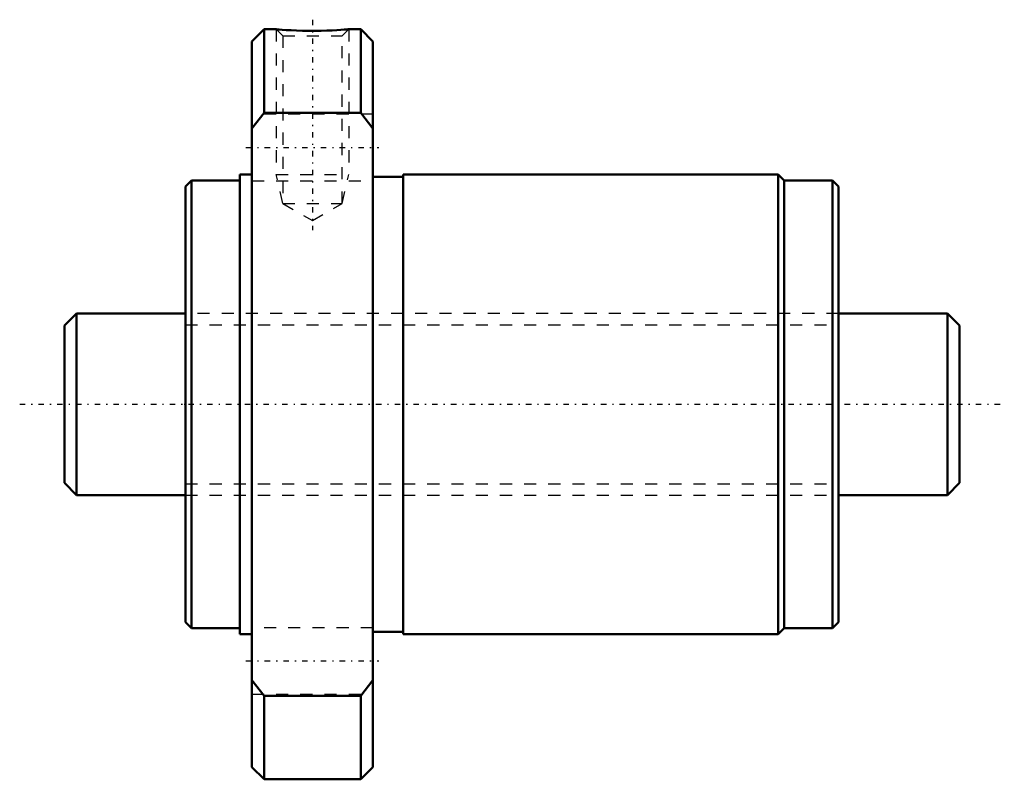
# Model space of a CAD drawing. Header units: millimetres. Extents: x -13.7 to 67.7, y -31 to 31.8.
import ezdxf

# ---------------------------------------------------------------- set-up
doc = ezdxf.new("R2010")
doc.units = ezdxf.units.MM
doc.linetypes.add('Center', pattern=[1.5, 0.45, -0.5, 0.05, -0.5])
doc.linetypes.add('Dashed', pattern=[2, 1, -1])
for name, color, linetype, lineweight in [('2d ConnectionPoints', 7, 'Continuous', 50), ('AM_0', 7, 'Continuous', 50), ('AM_5', 3, 'Continuous', 25), ('AM_7', 7, 'Center', 25), ('AM_9', 6, 'Dashed', 25)]:
    doc.layers.add(name, color=color, linetype=linetype, lineweight=lineweight)

# ---------------------------------------------------------------- blocks, each defined once
blk = doc.blocks.new('1_NRR000SBK_1520_3_6Nut_0_in_SBK1520_3_6RRG0_74LC0_0000__0')
at = {"layer": 'AM_0'}
for p, q in [((6.5, 31), (5.5, 30)), ((7.51, 31), (6.5, 31)), ((6.5, 31), (6.5, 24.099)), ((14.5, 31), (13.494, 31)), ((15.5, 30), (14.5, 31)), ((14.5, 31), (14.5, 24.099)), ((5.5, 30), (5.5, -30)), ((15.5, 30), (15.5, -30)), ((6.5, 24.099), (5.5, 22.798)), ((14.5, 24.099), (6.5, 24.099)), ((15.5, 22.798), (14.5, 24.099)), ((5.5, 19), (4.5, 19)), ((4.5, 19), (4.5, -19)), ((18, 18.8), (15.5, 18.8)), ((49, 19), (18, 19)), ((18, 19), (18, -19)), ((49.5, 18.5), (49, 19)), ((49, 19), (49, -19)), ((0.5, 18.5), (0, 18)), ((0, 18), (0, -18)), ((4.5, 18.5), (0.5, 18.5)), ((0.5, 18.5), (0.5, -18.5)), ((53.5, 18.5), (49.5, 18.5)), ((49.5, 18.5), (49.5, -18.5)), ((54, 18), (53.5, 18.5)), ((53.5, 18.5), (53.5, -18.5)), ((54, 18), (54, -18)), ((0, -18), (0.5, -18.5)), ((0.5, -18.5), (4.5, -18.5)), ((49, -19), (49.5, -18.5)), ((49.5, -18.5), (53.5, -18.5)), ((53.5, -18.5), (54, -18)), ((4.5, -19), (5.5, -19)), ((15.5, -18.8), (18, -18.8)), ((18, -19), (49, -19)), ((5.5, -22.798), (6.5, -24.099)), ((14.5, -24.099), (15.5, -22.798)), ((6.5, -24.099), (14.5, -24.099)), ((6.5, -24.099), (6.5, -31)), ((14.5, -24.099), (14.5, -31)), ((5.5, -30), (6.5, -31)), ((14.5, -31), (15.5, -30)), ((6.5, -31), (14.5, -31))]:
    blk.add_line(p, q, dxfattribs=at)
blk.add_lwpolyline([(13.5, 31), (13.499, 31), (13.446, 30.995), (13.316, 30.984), (13.118, 30.968), (12.849, 30.949), (12.52, 30.927), (12.131, 30.907), (11.693, 30.888), (11.212, 30.875), (10.708, 30.868), (10.184, 30.869), (9.675, 30.877), (9.176, 30.893), (8.731, 30.913), (8.326, 30.937), (8.006, 30.959), (7.751, 30.979), (7.59, 30.992), (7.508, 30.999), (7.5, 31)], dxfattribs=at)
at = {"layer": 'AM_5', "linetype": 'Dashed'}
for p, q in [((7.5, 31), (7.5, 19)), ((13.5, 31), (13.5, 19)), ((8.041, 16.6), (7.5, 19)), ((7.5, 19), (13.5, 19)), ((12.959, 16.6), (13.5, 19))]:
    blk.add_line(p, q, dxfattribs=at)
at = {"layer": 'AM_7'}
for p, q in [((10.5, 31.791), (10.5, 14.39)), ((5, 21.218), (16, 21.218)), ((5, -21.218), (16, -21.218))]:
    blk.add_line(p, q, dxfattribs=at)
at = {"layer": 'AM_9'}
for p, q in [((7.5, 31), (8.041, 30.459)), ((12.959, 30.459), (13.5, 31)), ((8.041, 30.459), (8.041, 16.6)), ((8.041, 30.459), (12.959, 30.459)), ((12.959, 16.6), (12.959, 30.459)), ((15.5, 23.968), (5.5, 23.968)), ((5.5, 18.468), (15.5, 18.468)), ((8.041, 16.6), (12.959, 16.6)), ((8.041, 16.6), (10.5, 15.181)), ((10.5, 15.181), (12.959, 16.6)), ((54, 7.5), (0, 7.5)), ((0, -7.5), (54, -7.5)), ((15.5, -18.468), (5.5, -18.468)), ((5.5, -23.968), (15.5, -23.968))]:
    blk.add_line(p, q, dxfattribs=at)
blk = doc.blocks.new('2_NRR000SBK_1520_3_60Shaft_0_in_SBK1520_3_6RRG0_74LC0_0000__0')
at = {"layer": 'AM_0'}
for p, q in [((-9, 7.5), (-10, 6.5)), ((0, 7.5), (-9, 7.5)), ((-9, 7.5), (-9, -7.5)), ((63, 7.5), (54, 7.5)), ((64, 6.5), (63, 7.5)), ((63, 7.5), (63, -7.5)), ((-10, 6.5), (-10, -6.5)), ((64, 6.5), (64, -6.5)), ((-10, -6.5), (-9, -7.5)), ((63, -7.5), (64, -6.5)), ((-9, -7.5), (0, -7.5)), ((54, -7.5), (63, -7.5))]:
    blk.add_line(p, q, dxfattribs=at)
at = {"layer": 'AM_5', "linetype": 'Dashed'}
for p, q in [((0, 6.58), (54, 6.58)), ((0, -6.58), (54, -6.58))]:
    blk.add_line(p, q, dxfattribs=at)
at = {"layer": 'AM_7'}
blk.add_line((-13.7, 0), (67.7, 0), dxfattribs=at)
at = {"layer": 'AM_9'}
for p, q in [((54, 7.5), (0, 7.5)), ((0, -7.5), (54, -7.5))]:
    blk.add_line(p, q, dxfattribs=at)

msp = doc.modelspace()

# ---------------------------------------------------------------- linework, layer by layer
at = {"layer": '2d ConnectionPoints'}
msp.add_point((0, 0), dxfattribs=at)

# ---------------------------------------------------------------- block references
for name in ['1_NRR000SBK_1520_3_6Nut_0_in_SBK1520_3_6RRG0_74LC0_0000__0', '2_NRR000SBK_1520_3_60Shaft_0_in_SBK1520_3_6RRG0_74LC0_0000__0']:
    msp.add_blockref(name, (0, 0))

doc.saveas('drawing.dxf')
